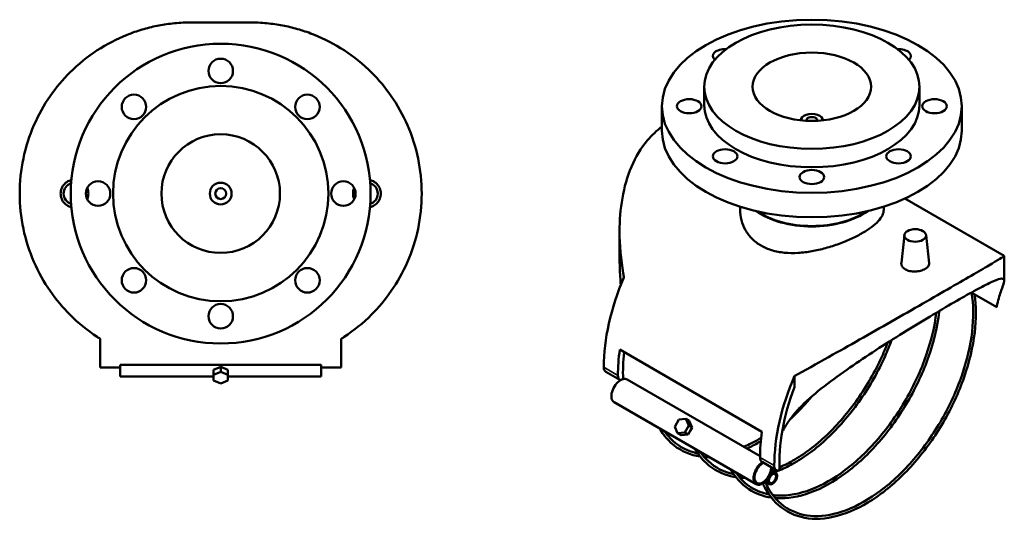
# Model space of a CAD drawing. Header units: millimetres. Extents: x -116 to 1027, y -315 to 1730.
# Tile 5 of 6: x 304 to 1027, y 740 to 1107. Entities that reach past the tile are written whole.
import ezdxf

# ---------------------------------------------------------------- set-up
doc = ezdxf.new("R2010")
doc.units = ezdxf.units.MM
doc.layers.add('Visible (ANSI)', color=7, linetype='Continuous', lineweight=50)
doc.layers.add('Visible Narrow (ANSI)', color=7, linetype='Continuous', lineweight=35)

msp = doc.modelspace()

# ---------------------------------------------------------------- linework, layer by layer
at = {"layer": 'Visible (ANSI)'}
for p, q in [((473.473, 1105.027), (429.599, 1105.027)), ((806.315, 1057.855), (806.315, 1044.382)), ((964.315, 1057.855), (964.315, 1044.382)), ((775.315, 1043.566), (775.315, 1025.603)), ((995.315, 1043.566), (995.315, 1025.603)), ((877.315, 1033.36), (877.315, 1033.168)), ((893.315, 1033.36), (893.315, 1033.168)), ((953.606, 975.816), (1026.375, 933.803)), ((832.615, 969.857), (832.615, 967.577)), ((938.015, 969.857), (938.015, 967.577)), ((744.24, 933.385), (744.24, 951.689)), ((953.184, 949.027), (950.985, 928.547)), ((969.153, 949.027), (971.356, 928.505)), ((1026.39, 915.474), (1026.39, 933.777)), ((1002.346, 906.862), (1002.768, 906.619)), ((1002.768, 906.619), (1020.95, 896.121)), ((363.036, 872.996), (363.036, 851.964)), ((540.036, 851.964), (540.036, 872.996)), ((744.38, 864.944), (848.678, 804.727)), ((377.786, 853.901), (525.286, 853.901)), ((377.786, 853.901), (377.786, 851.964)), ((525.286, 851.964), (525.286, 853.901)), ((377.786, 851.964), (363.036, 851.964)), ((377.786, 851.964), (377.786, 845.17)), ((446.34, 850.103), (451.536, 852.224)), ((446.34, 850.103), (446.34, 846.568)), ((451.536, 848.689), (446.34, 846.568)), ((446.34, 846.568), (446.34, 842.325)), ((451.536, 852.224), (451.536, 848.689)), ((451.536, 852.224), (456.732, 850.103)), ((456.732, 846.568), (451.536, 848.689)), ((456.732, 846.568), (456.732, 850.103)), ((456.732, 842.325), (456.732, 846.568)), ((525.286, 845.17), (525.286, 851.964)), ((540.036, 851.964), (525.286, 851.964)), ((734.089, 848.762), (744.519, 842.741)), ((872.61, 845.7), (872.61, 837.479)), ((377.786, 845.17), (446.34, 845.17)), ((446.34, 842.325), (451.536, 840.204)), ((451.536, 840.204), (456.732, 842.325)), ((456.732, 845.17), (525.286, 845.17)), ((749.794, 843.091), (847.312, 786.789)), ((740.194, 826.463), (844.492, 766.247)), ((787.669, 813.603), (784.669, 808.407)), ((792.843, 814.08), (787.669, 813.603)), ((792.017, 804.164), (795.017, 809.36)), ((795.343, 812.636), (792.843, 814.08)), ((795.017, 809.36), (792.843, 814.08)), ((795.017, 809.36), (797.517, 807.917)), ((795.343, 812.636), (797.517, 807.917)), ((784.669, 808.407), (786.843, 803.687)), ((786.843, 803.687), (792.017, 804.164)), ((789.343, 802.244), (786.843, 803.687)), ((794.517, 802.721), (789.343, 802.244)), ((792.017, 804.164), (794.517, 802.721)), ((796.017, 805.319), (794.517, 802.721)), ((797.517, 807.917), (796.017, 805.319)), ((848.817, 782.524), (859.247, 776.502)), ((855.849, 776.318), (858.892, 774.561)), ((851.049, 768.004), (854.092, 766.247))]:
    msp.add_line(p, q, dxfattribs=at)
for centre, radius in [((451.536, 979.464), 110), ((451.536, 1069.464), 9), ((451.536, 979.464), 79), ((387.896, 1043.104), 9), ((515.175, 1043.104), 9), ((451.536, 979.464), 43.5), ((361.536, 979.464), 9), ((451.536, 979.464), 8), ((451.536, 979.464), 4), ((541.536, 979.464), 9), ((387.896, 915.825), 9), ((515.175, 915.825), 9), ((451.536, 889.464), 9)]:
    msp.add_circle(centre, radius, dxfattribs=at)
for centre, start, end in [((344.263, 979.464), 107.936005, 252.063995), ((558.809, 979.464), 287.936005, 72.063995)]:
    msp.add_arc(centre, 8, start, end, dxfattribs=at)
for centre, major_axis in [((885.315, 1043.566), (-110, 0)), ((885.315, 1057.855), (-79, 0)), ((885.315, 1057.855), (-43.5, 0)), ((795.315, 1043.566), (-9, 0)), ((975.315, 1043.566), (9, 0)), ((821.676, 1006.823), (-9, 0)), ((948.955, 1006.823), (-9, 0)), ((885.315, 991.604), (-9, 0)), ((961.168, 948.741), (-8, 0)), ((856.492, 770.404), (2.4, 4.157)), ((856.492, 770.404), (-1.9, -3.291))]:
    msp.add_ellipse(centre, major_axis=major_axis, ratio=0.5773503, dxfattribs=at)
for centre, major_axis, ratio, start_param, end_param in [((821.676, 1080.308), (-9, 0), 0.5773503, 4.6250944, 6.8441774), ((948.955, 1080.308), (9, 0), 0.5773503, 5.7221932, 7.9412762), ((885.315, 1044.382), (79, 0), 0.5773503, 3.1415927, 6.2831853), ((885.315, 1033.36), (-8, 0), 0.5773503, 3.0999645, 6.3248135), ((885.315, 1033.36), (-4, 0), 0.5773503, 2.915005, 6.509773), ((885.315, 1025.603), (110, 0), 0.5773503, 3.1415927, 6.2831853), ((885.315, 985.799), (-52.7, 0), 0.5773503, 0.6800723, 2.4615204), ((885.315, 985.799), (-52.2, 0), 0.5773503, 0.6973124, 2.4442802), ((822.736, 904.149), (63.75, 110.418), 0.5773503, 1.7736092, 2.3561945), ((833.166, 898.127), (63.75, 110.418), 0.5773503, 2.1816616, 2.3561945), ((833.166, 898.127), (-61.125, -105.872), 0.5773503, 5.3536527, 5.5468621), ((737.732, 855.072), (-3.643, -6.309), 0.5773503, 5.4977871, 6.2831853), ((748.161, 849.05), (-3.643, -6.309), 0.5773503, 5.4977871, 6.3835063), ((947.894, 831.889), (-63.75, -110.418), 0.5773503, 4.9152018, 5.4977871), ((744.994, 834.777), (-4.8, -8.314), 0.5773503, 3.94055, 6.2831853), ((744.994, 834.777), (4.8, 8.314), 0.5773503, 0.5120744, 0.7989573), ((744.994, 834.777), (4.8, 8.314), 0.5773503, 0, 0.5120744), ((947.894, 831.889), (61.125, 105.872), 0.5773503, 1.8424365, 2.4139056), ((937.464, 837.911), (-63.75, -110.418), 0.5773503, 5.3232542, 5.4977871), ((900.827, 859.063), (125.326, -16.424), 0.4692871, 4.4734929, 4.47837), ((849.292, 774.561), (-4.8, -8.314), 0.5773503, 3.9458607, 7.8539816), ((849.292, 774.561), (-4.3, -7.448), 0.5773503, 3.8267898, 8.7395809), ((852.46, 788.833), (-3.643, -6.309), 0.5773503, 5.4977871, 6.2831853), ((849.292, 774.561), (4.8, 8.314), 0.5773503, 4.712389, 5.4789173), ((862.889, 782.812), (-3.643, -6.309), 0.5773503, 5.4977871, 6.8144199)]:
    msp.add_ellipse(centre, major_axis=major_axis, ratio=ratio, start_param=start_param, end_param=end_param, dxfattribs=at)
for points, knots in [([(304.036, 979.464), (304.036, 988.092), (304.939, 996.801), (308.489, 1013.715), (311.135, 1021.92), (317.824, 1037.279), (321.873, 1044.452), (330.852, 1057.422), (335.782, 1063.22), (347.041, 1074.48), (353.853, 1079.965), (368.049, 1089.235), (375.43, 1093.02), (386.497, 1097.465), (390.163, 1098.735), (397.476, 1100.909), (401.119, 1101.813), (406.649, 1102.926), (408.493, 1103.255), (412.241, 1103.836), (414.143, 1104.088), (418.1, 1104.515), (420.146, 1104.69), (424.561, 1104.946), (426.928, 1105.027), (429.599, 1105.027)], [23.1731403, 23.1731403, 23.1731403, 23.1731403, 25.7614735, 25.7614735, 28.3498068, 28.3498068, 30.9381401, 30.9381401, 33.5264733, 33.5264733, 36.7314251, 36.7314251, 39.9363769, 39.9363769, 41.5388528, 41.5388528, 43.1413287, 43.1413287, 43.9425667, 43.9425667, 44.7438046, 44.7438046, 45.5450426, 45.5450426, 46.3462805, 46.3462805, 46.3462805, 46.3462805]), ([(473.473, 1105.027), (476.144, 1105.027), (478.511, 1104.946), (482.926, 1104.69), (484.971, 1104.515), (488.929, 1104.088), (490.831, 1103.836), (494.578, 1103.255), (496.422, 1102.926), (501.953, 1101.813), (505.596, 1100.909), (512.908, 1098.735), (516.574, 1097.465), (527.642, 1093.02), (535.022, 1089.235), (549.219, 1079.965), (556.03, 1074.48), (567.29, 1063.22), (572.219, 1057.422), (581.199, 1044.452), (585.248, 1037.279), (591.937, 1021.92), (594.583, 1013.715), (598.133, 996.801), (599.036, 988.092), (599.036, 979.464)], [-46.3462805, -46.3462805, -46.3462805, -46.3462805, -45.5450426, -45.5450426, -44.7438046, -44.7438046, -43.9425667, -43.9425667, -43.1413287, -43.1413287, -41.5388528, -41.5388528, -39.9363769, -39.9363769, -36.7314251, -36.7314251, -33.5264733, -33.5264733, -30.9381401, -30.9381401, -28.3498068, -28.3498068, -25.7614735, -25.7614735, -23.1731403, -23.1731403, -23.1731403, -23.1731403]), ([(747.452, 917.96), (747.267, 918.963), (747.09, 919.967), (745.178, 931.279), (744.24, 941.668), (744.24, 959.781), (744.855, 968.086), (747.676, 984.216), (749.885, 992.04), (756.016, 1006.404), (759.947, 1012.96), (767.876, 1022.364), (771.447, 1025.726), (775.317, 1028.595)], [9.3022646, 9.3022646, 9.3022646, 9.3022646, 9.6148554, 9.6148554, 12.8198072, 12.8198072, 15.4081405, 15.4081405, 17.9964737, 17.9964737, 20.584807, 20.584807, 22.3404956, 22.3404956, 22.3404956, 22.3404956]), ([(341.989, 969.502), (341.434, 969.629), (340.884, 969.803), (339.097, 970.548), (337.951, 971.338), (336.146, 973.156), (335.365, 974.304), (334.33, 976.818), (334.076, 978.184), (334.076, 980.745), (334.33, 982.11), (335.365, 984.624), (336.146, 985.773), (337.951, 987.59), (339.097, 988.381), (340.884, 989.126), (341.434, 989.3), (341.989, 989.427)], [0.2227371, 0.2227371, 0.2227371, 0.2227371, 0.3851025, 0.3851025, 0.7702051, 0.7702051, 1.1542888, 1.1542888, 1.5383726, 1.5383726, 1.9224564, 1.9224564, 2.3065401, 2.3065401, 2.6916427, 2.6916427, 2.8540081, 2.8540081, 2.8540081, 2.8540081]), ([(353.562, 983.638), (353.602, 983.55), (353.64, 983.46), (354.196, 982.113), (354.45, 980.746), (354.45, 978.183), (354.196, 976.816), (353.64, 975.468), (353.602, 975.379), (353.562, 975.29)], [4.203225, 4.203225, 4.203225, 4.203225, 4.23067944, 4.23067944, 4.61511725, 4.61511725, 4.99955506, 4.99955506, 5.0270095, 5.0270095, 5.0270095, 5.0270095]), ([(549.509, 975.29), (549.47, 975.379), (549.431, 975.468), (548.876, 976.816), (548.621, 978.183), (548.621, 980.746), (548.876, 982.113), (549.431, 983.46), (549.47, 983.55), (549.509, 983.638)], [4.203225, 4.203225, 4.203225, 4.203225, 4.23067944, 4.23067944, 4.61511725, 4.61511725, 4.99955506, 4.99955506, 5.0270095, 5.0270095, 5.0270095, 5.0270095]), ([(561.083, 989.427), (561.638, 989.3), (562.188, 989.126), (563.975, 988.381), (565.121, 987.59), (566.926, 985.773), (567.707, 984.624), (568.742, 982.11), (568.996, 980.745), (568.996, 978.184), (568.742, 976.818), (567.707, 974.304), (566.926, 973.156), (565.121, 971.338), (563.975, 970.548), (562.188, 969.803), (561.638, 969.629), (561.083, 969.502)], [0.2227371, 0.2227371, 0.2227371, 0.2227371, 0.3851025, 0.3851025, 0.7702051, 0.7702051, 1.1542888, 1.1542888, 1.5383726, 1.5383726, 1.9224564, 1.9224564, 2.3065401, 2.3065401, 2.6916427, 2.6916427, 2.8540081, 2.8540081, 2.8540081, 2.8540081]), ([(363.036, 872.996), (362.338, 873.432), (361.643, 873.876), (353.853, 878.963), (347.041, 884.449), (335.782, 895.708), (330.852, 901.506), (321.873, 914.477), (317.824, 921.65), (311.135, 937.009), (308.489, 945.214), (304.939, 962.127), (304.036, 970.836), (304.036, 979.464)], [9.3022646, 9.3022646, 9.3022646, 9.3022646, 9.6148554, 9.6148554, 12.8198072, 12.8198072, 15.4081405, 15.4081405, 17.9964737, 17.9964737, 20.584807, 20.584807, 23.1731403, 23.1731403, 23.1731403, 23.1731403]), ([(599.036, 979.464), (599.036, 970.836), (598.133, 962.127), (594.583, 945.214), (591.937, 937.009), (585.248, 921.65), (581.199, 914.477), (572.219, 901.506), (567.29, 895.708), (556.03, 884.449), (549.219, 878.963), (541.428, 873.876), (540.733, 873.432), (540.036, 872.996)], [-23.1731403, -23.1731403, -23.1731403, -23.1731403, -20.584807, -20.584807, -17.9964737, -17.9964737, -15.4081405, -15.4081405, -12.8198072, -12.8198072, -9.6148554, -9.6148554, -9.3022646, -9.3022646, -9.3022646, -9.3022646]), ([(938.015, 967.577), (938.015, 966.264), (937.705, 964.899), (936.39, 962.1), (935.386, 960.666), (932.713, 957.769), (931.043, 956.304), (927.161, 953.407), (924.949, 951.976), (920.21, 949.24), (917.539, 947.852), (911.743, 945.161), (908.619, 943.858), (902.125, 941.463), (898.75, 940.369), (891.983, 938.501), (888.59, 937.728), (882.036, 936.572), (878.642, 936.146), (871.876, 935.758), (868.504, 935.796), (862.014, 936.428), (858.891, 937.024), (853.095, 938.774), (850.423, 939.929), (845.678, 942.668), (843.466, 944.333), (839.585, 948.17), (837.916, 950.341), (835.245, 954.998), (834.241, 957.487), (832.926, 962.541), (832.615, 965.105), (832.615, 967.577)], [4.0255946, 4.0255946, 4.0255946, 4.0255946, 5.030819, 5.030819, 6.0360435, 6.0360435, 7.0412679, 7.0412679, 8.0464924, 8.0464924, 9.0517168, 9.0517168, 10.0569413, 10.0569413, 11.0621657, 11.0621657, 12.0673901, 12.0673901, 13.0737888, 13.0737888, 14.0801874, 14.0801874, 15.0865861, 15.0865861, 16.0929847, 16.0929847, 17.0993834, 17.0993834, 18.105782, 18.105782, 19.1121807, 19.1121807, 20.1185793, 20.1185793, 20.1185793, 20.1185793]), ([(744.242, 933.385), (744.242, 930.55), (744.296, 927.686), (744.552, 920.672), (744.807, 916.506), (745.139, 912.344)], [29.5624483, 29.5624483, 29.5624483, 29.5624483, 30.4067238, 30.4067238, 31.6187159, 31.6187159, 31.6187159, 31.6187159]), ([(1026.375, 933.802), (1026.385, 933.797), (1026.39, 933.788), (1026.39, 933.655), (1025.776, 933.201), (1022.954, 931.408), (1020.745, 930.07), (1014.614, 926.432), (1010.683, 924.127), (1001.234, 918.626), (995.714, 915.428), (989.613, 911.906)], [-33.7634538, -33.7634538, -33.7634538, -33.7634538, -33.5264733, -33.5264733, -30.9381401, -30.9381401, -28.3498068, -28.3498068, -25.7614735, -25.7614735, -23.1731403, -23.1731403, -23.1731403, -23.1731403]), ([(971.355, 928.505), (971.368, 928.39), (971.374, 928.275), (971.369, 927.465), (971.109, 926.722), (970.063, 925.336), (969.277, 924.692), (967.467, 923.647), (966.321, 923.176), (963.812, 922.509), (962.448, 922.314), (959.886, 922.225), (958.517, 922.325), (955.997, 922.86), (954.847, 923.296), (953.033, 924.343), (952.248, 925.024), (951.212, 926.541), (950.96, 927.375), (950.964, 928.286), (950.971, 928.416), (950.986, 928.547)], [0.7076136, 0.7076136, 0.7076136, 0.7076136, 0.7702051, 0.7702051, 1.1542888, 1.1542888, 1.5383726, 1.5383726, 1.9224564, 1.9224564, 2.3065401, 2.3065401, 2.6916427, 2.6916427, 3.0767452, 3.0767452, 3.4614934, 3.4614934, 3.8462416, 3.8462416, 3.9095087, 3.9095087, 3.9095087, 3.9095087]), ([(989.613, 911.906), (983.513, 908.383), (976.716, 904.47), (962.246, 896.162), (954.573, 891.767), (938.983, 882.865), (931.048, 878.346), (915.527, 869.548), (907.941, 865.269), (892.018, 856.348), (883.323, 851.521), (874.217, 846.57), (873.411, 846.133), (872.61, 845.7)], [-23.1731403, -23.1731403, -23.1731403, -23.1731403, -20.584807, -20.584807, -17.9964737, -17.9964737, -15.4081405, -15.4081405, -12.8198072, -12.8198072, -9.6148554, -9.6148554, -9.3022646, -9.3022646, -9.3022646, -9.3022646]), ([(989.613, 899.658), (994.973, 902.752), (999.916, 905.542), (1008.57, 910.265), (1012.282, 912.2), (1018.331, 915.112), (1020.677, 916.093), (1024.099, 917.124), (1025.178, 917.173), (1026.41, 916.462), (1026.534, 915.617), (1025.926, 912.825), (1025.194, 910.885), (1023.817, 906.98), (1023.315, 905.513), (1022.311, 902.188), (1021.81, 900.33), (1021.219, 897.554), (1021.08, 896.851), (1020.95, 896.121)], [56.6051486, 56.6051486, 56.6051486, 56.6051486, 58.878897, 58.878897, 61.1526454, 61.1526454, 63.4263938, 63.4263938, 65.7001422, 65.7001422, 68.1434895, 68.1434895, 70.5868368, 70.5868368, 71.8085105, 71.8085105, 73.0301842, 73.0301842, 73.4244164, 73.4244164, 73.4244164, 73.4244164]), ([(1004.738, 905.481), (1005.972, 896.942), (1005.995, 887.518), (1003.549, 866.988), (1000.896, 855.812), (993.096, 833.493), (987.952, 822.354), (975.693, 801.23), (968.581, 791.249), (953.102, 773.446), (944.736, 765.628), (927.579, 752.946), (918.791, 748.086), (901.672, 741.845), (893.342, 740.461), (878.048, 741.355), (871.075, 743.603), (859.244, 751.449), (854.374, 757.004), (850.271, 764.831), (849.806, 765.786), (849.363, 766.764)], [1.4180138, 1.4180138, 1.4180138, 1.4180138, 1.7174443, 1.7174443, 2.0388846, 2.0388846, 2.360073, 2.360073, 2.6811555, 2.6811555, 3.0023489, 3.0023489, 3.3237941, 3.3237941, 3.6449459, 3.6449459, 3.9627948, 3.9627948, 4.2773991, 4.2773991, 4.3198542, 4.3198542, 4.3198542, 4.3198542]), ([(1002.517, 906.764), (1003.943, 898.09), (1004.063, 888.369), (1001.642, 867.724), (999.08, 856.794), (991.511, 834.907), (986.503, 823.953), (974.547, 803.138), (967.6, 793.282), (952.477, 775.674), (944.305, 767.925), (927.577, 755.318), (919.026, 750.461), (902.42, 744.107), (894.371, 742.613), (879.531, 743.093), (872.756, 745.093), (861.097, 752.437), (856.23, 757.828), (852.047, 765.742), (851.515, 766.84), (851.014, 767.972)], [1.3991035, 1.3991035, 1.3991035, 1.3991035, 1.7150307, 1.7150307, 2.0335725, 2.0335725, 2.3523734, 2.3523734, 2.6712854, 2.6712854, 2.9900913, 2.9900913, 3.3086385, 3.3086385, 3.6273803, 3.6273803, 3.94923, 3.94923, 4.2750148, 4.2750148, 4.3256023, 4.3256023, 4.3256023, 4.3256023]), ([(864.268, 805.661), (864.697, 806.563), (865.16, 807.453), (867.184, 811.058), (869.011, 813.68), (873.126, 818.802), (875.415, 821.3), (882.824, 828.688), (888.474, 833.467), (900.49, 842.846), (906.862, 847.44), (919.237, 856.008), (925.66, 860.29), (938.889, 868.873), (945.693, 873.175), (959.119, 881.507), (965.755, 885.546), (978.323, 893.075), (984.254, 896.564), (989.613, 899.658)], [39.7858809, 39.7858809, 39.7858809, 39.7858809, 40.1801131, 40.1801131, 41.4017867, 41.4017867, 42.6234604, 42.6234604, 45.0668077, 45.0668077, 47.5101551, 47.5101551, 49.7839035, 49.7839035, 52.0576519, 52.0576519, 54.3314002, 54.3314002, 56.6051486, 56.6051486, 56.6051486, 56.6051486]), ([(976.651, 892.062), (975.388, 882.019), (972.874, 871.469), (965.436, 849.961), (960.429, 839.007), (948.473, 818.192), (941.525, 808.336), (926.403, 790.728), (918.23, 782.979), (901.503, 770.372), (892.951, 765.515), (876.345, 759.161), (868.296, 757.667), (859.482, 757.952), (858.077, 758.063), (856.699, 758.237)], [1.7260903, 1.7260903, 1.7260903, 1.7260903, 2.0335725, 2.0335725, 2.3523734, 2.3523734, 2.6712854, 2.6712854, 2.9900913, 2.9900913, 3.3086385, 3.3086385, 3.6273803, 3.6273803, 3.689113, 3.689113, 3.689113, 3.689113]), ([(978.819, 893.347), (978.794, 893.122), (978.767, 892.897), (977.474, 882.042), (974.822, 870.866), (967.021, 848.547), (961.877, 837.408), (949.618, 816.285), (942.507, 806.304), (927.027, 788.5), (918.661, 780.682), (901.504, 768), (892.716, 763.14), (875.598, 756.899), (867.267, 755.515), (859.214, 755.986), (858.849, 756.012), (858.485, 756.041)], [1.7106239, 1.7106239, 1.7106239, 1.7106239, 1.7174443, 1.7174443, 2.0388846, 2.0388846, 2.360073, 2.360073, 2.6811555, 2.6811555, 3.0023489, 3.0023489, 3.3237941, 3.3237941, 3.6449459, 3.6449459, 3.6602713, 3.6602713, 3.6602713, 3.6602713]), ([(861.501, 778.577), (865.244, 780.174), (869.027, 782.102), (881.251, 789.343), (889.691, 795.909), (905.709, 811.522), (913.283, 820.568), (926.79, 840.227), (932.719, 850.837), (938.775, 864.516), (939.951, 867.361), (941.047, 870.211)], [3.0118442, 3.0118442, 3.0118442, 3.0118442, 3.1545659, 3.1545659, 3.4730555, 3.4730555, 3.7917553, 3.7917553, 4.1106474, 4.1106474, 4.1937589, 4.1937589, 4.1937589, 4.1937589]), ([(861.587, 776.443), (865.239, 777.964), (868.921, 779.791), (881.281, 786.896), (889.945, 793.499), (906.375, 809.257), (914.139, 818.407), (927.989, 838.326), (934.073, 849.09), (940.775, 864.051), (942.391, 868.015), (943.852, 871.987)], [3.0031552, 3.0031552, 3.0031552, 3.0031552, 3.1394022, 3.1394022, 3.4608832, 3.4608832, 3.782184, 3.782184, 4.1032889, 4.1032889, 4.2177207, 4.2177207, 4.2177207, 4.2177207]), ([(869.041, 813.589), (870.062, 814.518), (871.078, 815.467), (876.609, 820.771), (880.995, 825.491), (885.179, 830.522)], [3.42140072, 3.42140072, 3.42140072, 3.42140072, 3.46088318, 3.46088318, 3.63776023, 3.63776023, 3.63776023, 3.63776023]), ([(773.561, 807.199), (775.427, 803.969), (777.583, 801.061), (785.014, 793.248), (791.169, 789.54), (799.861, 787.115), (801.643, 786.74), (803.469, 786.474)], [2.03464297, 2.03464297, 2.03464297, 2.03464297, 2.18749209, 2.18749209, 2.50347914, 2.50347914, 2.58219917, 2.58219917, 2.58219917, 2.58219917]), ([(777.28, 805.052), (778.551, 803.208), (779.929, 801.502), (786.295, 794.786), (792.285, 791.221), (799.982, 789.172), (800.862, 788.969), (801.755, 788.795)], [2.08831679, 2.08831679, 2.08831679, 2.08831679, 2.18646375, 2.18646375, 2.51062, 2.51062, 2.55175874, 2.55175874, 2.55175874, 2.55175874]), ([(835.446, 793.64), (839.182, 795.235), (842.959, 797.16), (847.195, 799.67), (847.656, 799.947), (848.116, 800.229)], [3.01208997, 3.01208997, 3.01208997, 3.01208997, 3.15456593, 3.15456593, 3.17193494, 3.17193494, 3.17193494, 3.17193494]), ([(837.598, 792.397), (840.564, 793.723), (843.546, 795.247), (846.973, 797.216), (847.419, 797.478), (847.866, 797.743)], [3.02904949, 3.02904949, 3.02904949, 3.02904949, 3.13940225, 3.13940225, 3.15594625, 3.15594625, 3.15594625, 3.15594625]), ([(799.635, 792.145), (801.502, 788.915), (803.658, 786.007), (811.088, 778.194), (817.243, 774.486), (825.935, 772.061), (827.718, 771.686), (829.544, 771.42)], [2.03464297, 2.03464297, 2.03464297, 2.03464297, 2.18749209, 2.18749209, 2.50347914, 2.50347914, 2.58219917, 2.58219917, 2.58219917, 2.58219917]), ([(803.354, 789.998), (804.625, 788.154), (806.004, 786.448), (812.369, 779.732), (818.36, 776.167), (826.056, 774.118), (826.936, 773.915), (827.829, 773.741)], [2.08831679, 2.08831679, 2.08831679, 2.08831679, 2.18646375, 2.18646375, 2.51062, 2.51062, 2.55175874, 2.55175874, 2.55175874, 2.55175874]), ([(855.618, 756.366), (849.546, 757.25), (843.952, 759.353), (833.709, 766.145), (829.199, 771.052), (825.71, 777.091)], [3.70098614, 3.70098614, 3.70098614, 3.70098614, 3.96279483, 3.96279483, 4.24854234, 4.24854234, 4.24854234, 4.24854234]), ([(853.904, 758.686), (849.176, 759.611), (844.809, 761.327), (836.465, 766.583), (832.609, 770.329), (829.429, 774.944)], [3.73142657, 3.73142657, 3.73142657, 3.73142657, 3.94922999, 3.94922999, 4.19486851, 4.19486851, 4.19486851, 4.19486851])]:
    msp.add_open_spline(points, degree=3, knots=knots, dxfattribs=at)
for points in [[(804.55, 788.346), (805.219, 788.261), (805.896, 788.191), (806.578, 788.137)], [(806.336, 786.15), (807.638, 786.043), (808.959, 785.99), (810.297, 785.989)], [(830.624, 773.292), (831.294, 773.207), (831.97, 773.137), (832.652, 773.082)], [(855.868, 776.413), (856.593, 776.66), (857.32, 776.921), (858.049, 777.194)], [(858.034, 775.056), (859.004, 775.409), (859.977, 775.784), (860.952, 776.181)], [(832.411, 771.095), (833.712, 770.989), (835.033, 770.936), (836.371, 770.935)]]:
    msp.add_open_spline(points, degree=3, dxfattribs=at)
at = {"layer": 'Visible Narrow (ANSI)'}
for p, q in [((743.01, 846.076), (732.58, 852.097)), ((857.738, 779.837), (847.308, 785.859))]:
    msp.add_line(p, q, dxfattribs=at)

doc.saveas('drawing.dxf')
